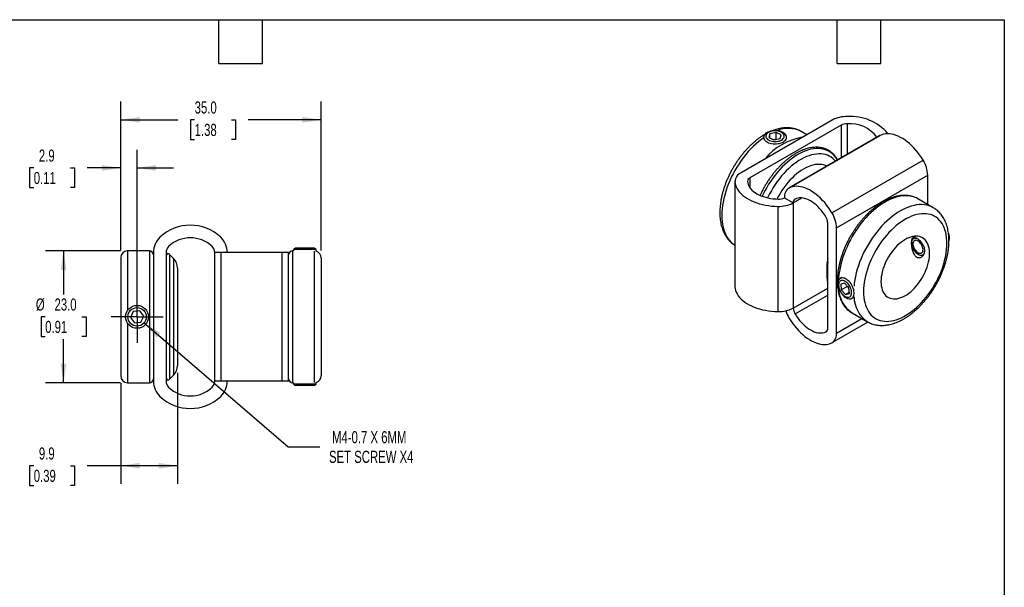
# Model space of a CAD drawing. Header units: millimetres. Extents: x 6 to 273, y 6 to 210.
# Tile 3 of 3: x 101 to 273, y 110 to 210. Entities that reach past the tile are written whole.
import ezdxf

# ---------------------------------------------------------------- set-up
doc = ezdxf.new("R2010")
doc.units = ezdxf.units.MM
doc.linetypes.add('SLD-Center', pattern=[19.05, 15.24, -1.27, 1.27, -1.27])
doc.linetypes.add('SLD-Solid', pattern=[0])
doc.layers.add('CENTER', color=40, linetype='SLD-Center')
doc.layers.add('DIMENSIONS', color=140, linetype='SLD-Solid', lineweight=25)
doc.layers.add('TEXT', color=140, linetype='SLD-Solid', lineweight=25)
doc.styles.add('SLDTEXTSTYLE0', font='TXT', dxfattribs={"width": 0.7})
doc.dimstyles.new('SLDDIMSTYLE0', dxfattribs={"dimtxt": 2.158008, "dimasz": 3.302, "dimexe": 0, "dimexo": 0.0625, "dimgap": 0.539502, "dimtad": 0, "dimtih": 1, "dimtoh": 1, "dimdec": 1, "dimrnd": 1e-09, "dimzin": 4, "dimdsep": 46, "dimtxsty": 'SLDTEXTSTYLE0', "dimsah": 1, "dimcen": 0.09, "dimadec": 0, "dimazin": 1, "dimtfac": 1, "dimtdec": 1, "dimtofl": 0, "dimtmove": 0, "dimatfit": 3, "dimfxl": 0, "dimfrac": 2, "dimtolj": 1, "dimtzin": 12, "dimarcsym": 0})
doc.dimstyles.new('SLDDIMSTYLE1', dxfattribs={"dimtxt": 2.158008, "dimasz": 3.302, "dimexe": 0, "dimexo": 0.0625, "dimgap": 0.539502, "dimtad": 0, "dimtih": 1, "dimtoh": 1, "dimdec": 1, "dimrnd": 1e-09, "dimzin": 12, "dimdsep": 46, "dimtxsty": 'SLDTEXTSTYLE0', "dimsah": 1, "dimcen": 0.09, "dimadec": 0, "dimazin": 3, "dimtfac": 1, "dimtdec": 1, "dimtmove": 0, "dimatfit": 0, "dimfxl": 0, "dimfrac": 2, "dimtolj": 1, "dimtzin": 12, "dimarcsym": 0})
doc.dimstyles.new('SLDDIMSTYLE2', dxfattribs={"dimtxt": 2.158008, "dimasz": 3.302, "dimexe": 0, "dimexo": 0.0625, "dimgap": 0.539502, "dimtad": 0, "dimtih": 1, "dimtoh": 1, "dimdec": 1, "dimrnd": 1e-09, "dimzin": 12, "dimdsep": 46, "dimtxsty": 'SLDTEXTSTYLE0', "dimsah": 1, "dimcen": 0.09, "dimadec": 0, "dimazin": 3, "dimtfac": 1, "dimtdec": 1, "dimtofl": 0, "dimtmove": 0, "dimatfit": 3, "dimfxl": 0, "dimfrac": 2, "dimtolj": 1, "dimtzin": 12, "dimarcsym": 0})
doc.dimstyles.new('SLDDIMSTYLE4', dxfattribs={"dimtxt": 2.158008, "dimasz": 3.302, "dimexe": 0, "dimexo": 0.0625, "dimgap": 0.539502, "dimtad": 0, "dimtih": 1, "dimtoh": 1, "dimdec": 1, "dimrnd": 1e-09, "dimzin": 12, "dimdsep": 46, "dimtxsty": 'SLDTEXTSTYLE0', "dimsah": 1, "dimcen": 0, "dimadec": 0, "dimazin": 3, "dimtfac": 1, "dimtdec": 1, "dimtofl": 0, "dimtmove": 0, "dimatfit": 3, "dimfxl": 0, "dimfrac": 2, "dimtolj": 1, "dimtzin": 12, "dimarcsym": 0})

# ---------------------------------------------------------------- blocks, each defined once
blk = doc.blocks.new('_D_4')
at = {"layer": 'DIMENSIONS'}
for p, q in [((122.83, 156.62), (147.98, 134.99)), ((147.98, 134.99), (153.53, 134.99))]:
    blk.add_line(p, q, dxfattribs=at)
blk.add_solid([(122.83, 156.62), (125.01, 154.08), (125.67, 154.85)], dxfattribs=at)
at = {"layer": 'DIMENSIONS', "char_height": 2.1167, "attachment_point": 1, "style": 'SLDTEXTSTYLE0'}
for s, insert in [('M4-0.7 X 6MM', (155.65, 137.72)), ('SET SCREW X4', (155.12, 134.29))]:
    blk.add_mtext(s, dxfattribs=dict(at, insert=insert))
blk = doc.blocks.new('_D_5')
at = {"layer": 'DIMENSIONS'}
for p, q in [((128.66, 147.9), (128.66, 128.5)), ((118.76, 146.1), (118.76, 128.5)), ((103.56, 131.67), (102.84, 131.67)), ((102.84, 131.67), (102.84, 128.24)), ((109.97, 131.67), (110.7, 131.67)), ((110.7, 131.67), (110.7, 128.24)), ((118.76, 131.67), (112.9, 131.67)), ((128.66, 131.67), (118.76, 131.67)), ((102.84, 128.24), (103.56, 128.24)), ((110.7, 128.24), (109.97, 128.24))]:
    blk.add_line(p, q, dxfattribs=at)
for points in [[(118.76, 131.67), (122.07, 131.16), (122.07, 132.18)], [(128.66, 131.67), (125.36, 132.18), (125.36, 131.16)]]:
    blk.add_solid(points, dxfattribs=at)
at = {"layer": 'DIMENSIONS', "char_height": 2.117, "attachment_point": 1, "style": 'SLDTEXTSTYLE0'}
for s, insert in [('9.9', (104.46, 134.88)), ('0.39', (103.56, 130.97))]:
    blk.add_mtext(s, dxfattribs=dict(at, insert=insert))
blk = doc.blocks.new('_D_6')
at = {"layer": 'DIMENSIONS'}
for p, q in [((118.69, 169.17), (105.59, 169.17)), ((108.76, 169.17), (108.76, 161.59)), ((105.56, 157.67), (104.83, 157.67)), ((104.83, 157.67), (104.83, 154.24)), ((111.97, 157.67), (112.7, 157.67)), ((112.7, 157.67), (112.7, 154.24)), ((104.83, 154.24), (105.56, 154.24)), ((108.76, 146.17), (108.76, 153.76)), ((112.7, 154.24), (111.97, 154.24)), ((118.69, 146.17), (105.59, 146.17))]:
    blk.add_line(p, q, dxfattribs=at)
for points in [[(108.76, 169.17), (108.26, 165.87), (109.27, 165.87)], [(108.76, 146.17), (109.27, 149.47), (108.26, 149.47)]]:
    blk.add_solid(points, dxfattribs=at)
at = {"layer": 'DIMENSIONS', "char_height": 2.117, "attachment_point": 1, "style": 'SLDTEXTSTYLE0'}
for s, insert in [('%%c', (103.93, 160.88)), ('23.0', (107.19, 160.88)), ('0.91', (105.56, 156.97))]:
    blk.add_mtext(s, dxfattribs=dict(at, insert=insert))
blk = doc.blocks.new('_D_7')
at = {"layer": 'DIMENSIONS'}
for p, q in [((118.76, 169.24), (118.76, 186.85)), ((121.61, 158.94), (121.61, 186.85)), ((103.56, 183.67), (102.84, 183.67)), ((102.84, 183.67), (102.84, 180.24)), ((109.97, 183.67), (110.7, 183.67)), ((110.7, 183.67), (110.7, 180.24)), ((118.76, 183.67), (112.9, 183.67)), ((121.61, 183.67), (127.96, 183.67)), ((102.84, 180.24), (103.56, 180.24)), ((110.7, 180.24), (109.97, 180.24))]:
    blk.add_line(p, q, dxfattribs=at)
for points in [[(118.76, 183.67), (115.46, 184.18), (115.46, 183.16)], [(121.61, 183.67), (124.92, 183.16), (124.92, 184.18)]]:
    blk.add_solid(points, dxfattribs=at)
at = {"layer": 'DIMENSIONS', "char_height": 2.117, "attachment_point": 1, "style": 'SLDTEXTSTYLE0'}
for s, insert in [('2.9', (104.46, 186.88)), ('0.11', (103.56, 182.97))]:
    blk.add_mtext(s, dxfattribs=dict(at, insert=insert))
blk = doc.blocks.new('_D_8')
at = {"layer": 'DIMENSIONS'}
for p, q in [((118.76, 169.24), (118.76, 195.25)), ((153.76, 169.24), (153.76, 195.25)), ((118.76, 192.07), (128.73, 192.07)), ((131.66, 192.07), (130.93, 192.07)), ((130.93, 192.07), (130.93, 188.64)), ((138.07, 192.07), (138.79, 192.07)), ((138.79, 192.07), (138.79, 188.64)), ((153.76, 192.07), (140.99, 192.07)), ((130.93, 188.64), (131.66, 188.64)), ((138.79, 188.64), (138.07, 188.64))]:
    blk.add_line(p, q, dxfattribs=at)
for points in [[(118.76, 192.07), (122.07, 191.56), (122.07, 192.58)], [(153.76, 192.07), (150.46, 192.58), (150.46, 191.56)]]:
    blk.add_solid(points, dxfattribs=at)
at = {"layer": 'DIMENSIONS', "char_height": 2.117, "attachment_point": 1, "style": 'SLDTEXTSTYLE0'}
for s, insert in [('35.0', (131.66, 195.28)), ('1.38', (131.66, 191.37))]:
    blk.add_mtext(s, dxfattribs=dict(at, insert=insert))
blk = doc.blocks.new('SW_CENTERMARKSYMBOL_2')
at = {"layer": 'CENTER', "color": 0}
for p, q in [((0, 2.54), (0, 4.54)), ((0, 0), (0, 2.54)), ((-2.54, 0), (-4.54, 0)), ((0, 0), (-2.54, 0)), ((0, 0), (0, -2.54)), ((0, 0), (2.54, 0)), ((2.54, 0), (4.54, 0)), ((0, -2.54), (0, -4.54))]:
    blk.add_line(p, q, dxfattribs=at)

msp = doc.modelspace()

# ---------------------------------------------------------------- linework, layer by layer
for p, q in [((242.99, 192.02), (227.08, 182.84)), ((244.54, 191.12), (228.63, 181.94)), ((244.54, 191.12), (244.54, 185.41)), ((245.6, 191.36), (245.6, 186.02)), ((232.13, 189.63), (231.94, 188.97)), ((233.21, 189.86), (232.13, 189.63)), ((232.13, 188.88), (232.13, 189.63)), ((234.1, 189.44), (233.21, 189.86)), ((233.21, 188.64), (233.21, 189.86)), ((233.91, 188.78), (234.1, 189.44)), ((251.31, 189.31), (235.4, 180.13)), ((235.45, 180.16), (251.36, 189.34)), ((238.58, 189.47), (237.6, 190.04)), ((237.61, 190.03), (237.6, 190.04)), ((251.36, 189.34), (251.31, 189.31)), ((231.02, 189.02), (231.02, 188.72)), ((231.94, 188.97), (232.83, 188.55)), ((233.21, 188.64), (232.82, 188.55)), ((232.83, 188.55), (233.91, 188.78)), ((233.22, 188.63), (233.21, 188.64)), ((235.02, 188.72), (235.02, 189.02)), ((242.96, 175.82), (258.87, 185.01)), ((243.77, 173.2), (259.68, 182.39)), ((259.68, 177.3), (259.68, 182.39)), ((226.02, 181.35), (226.02, 162.98)), ((226.02, 181.29), (226.02, 162.92)), ((228.63, 181.94), (228.63, 180.2)), ((234.65, 178.47), (236.2, 177.57)), ((236.2, 177.57), (237.71, 178.44)), ((236.2, 177.57), (236.2, 159.2)), ((257.97, 178.28), (257.96, 178.29)), ((260.65, 176.73), (257.97, 178.28)), ((233.53, 176.96), (233.53, 158.59)), ((242.21, 155.73), (242.21, 174.1)), ((243.77, 154.83), (243.77, 173.2)), ((257.1, 170.71), (257.1, 170.4)), ((123.76, 169.17), (119.96, 169.17)), ((119.96, 169.17), (119.96, 158.8)), ((123.76, 169.17), (123.76, 146.17)), ((124.46, 168.92), (124.46, 146.42)), ((126.66, 168.92), (126.66, 146.42)), ((127.96, 167.88), (127.26, 168.58)), ((127.26, 168.58), (127.26, 146.77)), ((135.16, 146.42), (135.16, 168.92)), ((136.3, 168.92), (135.16, 168.92)), ((136.3, 146.42), (136.3, 168.92)), ((146.92, 168.92), (136.3, 168.92)), ((146.92, 146.42), (146.92, 168.92)), ((148.06, 168.92), (146.92, 168.92)), ((148.06, 146.42), (148.06, 168.92)), ((148.91, 169.17), (148.76, 169.17)), ((148.76, 169.17), (148.76, 146.17)), ((149.3, 169.67), (148.91, 169.45)), ((148.91, 169.45), (148.91, 169.17)), ((149.75, 169.45), (148.91, 169.45)), ((149.97, 169.67), (149.3, 169.67)), ((152.91, 169.45), (149.75, 169.45)), ((152.52, 169.67), (149.97, 169.67)), ((152.91, 169.45), (152.52, 169.67)), ((152.56, 169.12), (152.56, 146.23)), ((152.91, 169.12), (152.91, 169.45)), ((257.98, 168.87), (258.24, 168.72)), ((118.76, 167.97), (118.76, 147.37)), ((127.96, 167.88), (127.96, 147.47)), ((153.76, 167.97), (153.76, 147.37)), ((128.66, 166.18), (128.66, 149.17)), ((242.03, 165.95), (242.03, 165.87)), ((242.03, 165.87), (242.03, 165.3)), ((244.67, 164.52), (244.41, 164.37)), ((245.17, 163.53), (244.51, 163.36)), ((244.51, 163.36), (244.59, 162.38)), ((245.91, 162.71), (245.17, 163.53)), ((226.02, 162.98), (226.02, 162.92)), ((236.2, 159.2), (242.21, 162.67)), ((245.65, 162.99), (244.59, 162.38)), ((244.59, 162.38), (245.33, 161.56)), ((245.98, 161.94), (245.33, 161.56)), ((245.33, 161.56), (246, 161.73)), ((245.65, 163.01), (245.65, 162.99)), ((245.65, 162.99), (245.92, 162.7)), ((246, 161.73), (245.91, 162.71)), ((236.52, 158.17), (242.21, 161.45)), ((246.41, 160.91), (246.67, 161.05)), ((120.94, 158.61), (120.47, 157.56)), ((122.09, 158.73), (120.94, 158.61)), ((122.76, 157.79), (122.09, 158.73)), ((246.47, 158.36), (249.15, 156.81)), ((119.96, 156.54), (119.96, 146.17)), ((120.47, 157.56), (121.14, 156.62)), ((121.14, 156.62), (122.29, 156.74)), ((122.29, 156.74), (122.76, 157.79)), ((243.01, 153.17), (249.25, 156.77)), ((243.77, 154.83), (248.18, 157.38)), ((241.89, 155.06), (241.94, 155.09)), ((119.96, 146.17), (123.76, 146.17)), ((127.26, 146.77), (127.96, 147.47)), ((136.3, 146.42), (135.16, 146.42)), ((146.92, 146.42), (136.3, 146.42)), ((148.06, 146.42), (146.92, 146.42)), ((148.76, 146.17), (148.91, 146.17)), ((148.91, 146.17), (148.91, 145.9)), ((152.91, 145.9), (152.91, 146.23)), ((148.91, 145.9), (149.3, 145.67)), ((149.75, 145.9), (148.91, 145.9)), ((149.97, 145.67), (149.3, 145.67)), ((152.91, 145.9), (149.75, 145.9)), ((152.52, 145.67), (149.97, 145.67)), ((152.52, 145.67), (152.91, 145.9))]:
    msp.add_line(p, q)
at = {"flags": 128}
for points in [[(231.05, 189.21), (231.02, 189.04), (231.03, 188.88), (231.09, 188.72), (231.18, 188.56), (231.32, 188.42), (231.48, 188.28), (231.68, 188.16), (231.9, 188.06), (232.15, 187.98), (232.42, 187.92), (232.7, 187.88), (232.98, 187.87), (233.26, 187.87), (233.54, 187.91), (233.81, 187.96), (234.07, 188.04), (234.3, 188.13), (234.5, 188.25), (234.68, 188.38), (234.82, 188.52), (234.93, 188.67), (234.99, 188.83), (235.02, 189), (235, 189.16), (234.95, 189.32), (234.85, 189.48), (234.72, 189.63), (234.56, 189.76), (234.36, 189.88), (234.13, 189.98), (233.89, 190.06), (233.62, 190.12), (233.34, 190.16), (233.06, 190.17), (232.77, 190.17), (232.49, 190.13), (232.22, 190.08), (231.97, 190), (231.74, 189.91), (231.53, 189.79), (231.36, 189.66), (231.22, 189.52), (231.11, 189.37), (231.05, 189.21)], [(231.43, 189.35), (231.41, 189.21), (231.43, 189.06), (231.48, 188.92), (231.58, 188.79), (231.71, 188.66), (231.87, 188.55), (232.07, 188.46), (232.28, 188.38), (232.51, 188.32), (232.76, 188.29), (233.01, 188.27), (233.26, 188.29), (233.51, 188.32), (233.74, 188.37), (233.96, 188.45), (234.15, 188.54), (234.32, 188.65), (234.45, 188.78), (234.55, 188.91), (234.61, 189.05), (234.63, 189.2), (234.61, 189.34), (234.55, 189.49), (234.46, 189.62), (234.33, 189.75), (234.16, 189.86), (233.97, 189.95), (233.76, 190.03), (233.52, 190.09), (233.28, 190.12), (233.03, 190.13), (232.78, 190.12), (232.53, 190.09), (232.3, 190.03), (232.08, 189.96), (231.89, 189.87), (231.72, 189.75), (231.59, 189.63), (231.49, 189.5), (231.43, 189.35)], [(258.87, 185.01), (258.57, 185.48), (258.26, 185.94), (257.93, 186.37), (257.59, 186.79), (257.23, 187.19), (256.86, 187.56), (256.48, 187.91), (256.1, 188.23), (255.71, 188.52), (255.31, 188.78), (254.92, 189.01), (254.53, 189.2), (254.14, 189.36), (253.75, 189.49), (253.37, 189.58), (253, 189.63), (252.65, 189.64), (252.3, 189.62), (251.97, 189.57), (251.66, 189.47), (251.36, 189.34)], [(231.02, 188.94), (230.64, 188.66), (230.16, 188.29), (229.69, 187.89), (229.23, 187.46), (228.78, 187), (228.34, 186.53), (227.92, 186.02), (227.5, 185.5), (227.1, 184.96), (226.72, 184.4), (226.36, 183.83), (226.01, 183.24), (225.69, 182.64), (225.38, 182.04), (225.1, 181.42), (224.85, 180.8), (224.62, 180.18), (224.41, 179.56), (224.23, 178.94), (224.07, 178.33), (223.95, 177.72), (223.85, 177.12), (223.78, 176.53), (223.73, 175.95), (223.72, 175.38), (223.73, 174.84), (223.78, 174.31), (223.85, 173.8), (223.95, 173.31), (224.07, 172.85), (224.23, 172.41), (224.41, 172), (224.62, 171.62), (224.85, 171.27), (225.1, 170.94), (225.38, 170.65), (225.69, 170.4), (226.01, 170.17), (226.02, 170.17)], [(243.92, 185.05), (243.84, 185.18), (243.61, 185.51), (243.36, 185.82), (243.08, 186.09), (242.78, 186.34), (242.46, 186.54), (242.12, 186.72), (241.77, 186.85), (241.39, 186.96), (241, 187.02), (240.59, 187.05), (240.18, 187.05), (239.75, 187), (239.31, 186.92), (238.86, 186.81), (238.4, 186.66), (237.94, 186.47), (237.48, 186.26), (237.01, 186), (236.55, 185.72), (236.08, 185.4), (235.62, 185.05), (235.17, 184.68), (234.72, 184.28), (234.28, 183.85), (233.85, 183.39), (233.43, 182.91), (233.02, 182.42), (232.63, 181.9), (232.26, 181.36), (231.9, 180.81), (231.56, 180.25), (231.24, 179.67), (230.94, 179.09), (230.77, 178.73)], [(243.56, 184.84), (243.37, 185.05), (243.1, 185.31), (242.8, 185.53), (242.49, 185.72), (242.15, 185.87), (241.8, 185.99), (241.43, 186.07), (241.05, 186.12), (240.65, 186.13), (240.24, 186.1), (239.82, 186.04), (239.39, 185.94), (238.96, 185.81), (238.51, 185.65), (238.07, 185.44), (237.62, 185.21), (237.17, 184.94), (236.72, 184.64), (236.28, 184.32), (235.84, 183.96), (235.41, 183.57), (234.98, 183.16), (234.57, 182.72), (234.16, 182.27), (233.77, 181.79), (233.39, 181.29), (233.03, 180.77), (232.69, 180.24), (232.37, 179.69), (232.06, 179.14), (231.78, 178.57), (231.72, 178.45)], [(242.08, 183.99), (241.8, 184.11), (241.47, 184.2), (241.13, 184.27), (240.77, 184.29), (240.4, 184.28), (240.02, 184.24), (239.63, 184.15), (239.23, 184.03), (238.82, 183.88), (238.41, 183.69), (238, 183.47), (237.59, 183.22), (237.18, 182.94), (236.78, 182.62), (236.38, 182.28), (235.99, 181.91), (235.61, 181.52), (235.24, 181.1), (234.88, 180.66), (234.54, 180.2), (234.21, 179.72), (233.9, 179.23), (233.61, 178.73), (233.35, 178.23)], [(226.02, 181.29), (226.05, 180.97), (226.13, 180.65), (226.25, 180.34), (226.4, 180.03), (226.59, 179.73), (226.82, 179.43), (227.09, 179.15), (227.39, 178.88), (227.72, 178.62), (228.09, 178.38), (228.48, 178.15), (228.9, 177.94), (229.35, 177.75), (229.82, 177.58), (230.31, 177.42), (230.82, 177.29), (231.34, 177.18), (231.87, 177.09), (232.42, 177.02), (232.97, 176.98), (233.53, 176.96)], [(228.22, 181.33), (228.25, 181.06), (228.32, 180.8), (228.43, 180.54), (228.58, 180.28), (228.76, 180.03), (228.98, 179.8), (229.24, 179.57), (229.52, 179.36), (229.84, 179.16), (230.18, 178.98), (230.55, 178.82), (230.94, 178.67), (231.35, 178.54), (231.78, 178.44), (232.22, 178.35), (232.67, 178.29), (233.13, 178.25), (233.59, 178.23)], [(242.96, 175.82), (242.66, 176.3), (242.35, 176.75), (242.02, 177.19), (241.68, 177.61), (241.32, 178.01), (240.95, 178.38), (240.57, 178.73), (240.19, 179.05), (239.8, 179.34), (239.4, 179.6), (239.01, 179.82), (238.62, 180.02), (238.23, 180.18), (237.84, 180.3), (237.46, 180.39), (237.09, 180.44), (236.74, 180.46), (236.39, 180.44), (236.06, 180.38), (235.75, 180.29), (235.45, 180.16)], [(257.96, 178.29), (257.75, 178.4), (257.39, 178.55), (257.02, 178.67), (256.62, 178.76), (256.21, 178.81), (255.79, 178.82), (255.36, 178.8), (254.91, 178.74), (254.46, 178.64), (253.99, 178.51), (253.52, 178.35), (253.05, 178.15), (252.57, 177.91), (252.1, 177.64), (251.62, 177.34), (251.15, 177.01), (250.67, 176.65), (250.21, 176.26), (249.75, 175.85), (249.3, 175.4), (248.86, 174.94), (248.43, 174.45), (248.01, 173.94), (247.61, 173.41), (247.23, 172.86), (246.86, 172.29), (246.51, 171.72), (246.18, 171.13), (245.87, 170.53), (245.58, 169.92), (245.32, 169.31), (245.08, 168.7), (244.86, 168.08), (244.67, 167.46), (244.51, 166.85), (244.37, 166.24), (244.26, 165.64), (244.17, 165.05), (244.12, 164.47), (244.09, 163.99)], [(241.89, 175.13), (241.65, 175.53), (241.38, 175.9), (241.1, 176.26), (240.8, 176.6), (240.5, 176.92), (240.18, 177.21), (239.86, 177.48), (239.53, 177.71), (239.21, 177.92), (238.88, 178.09), (238.55, 178.23), (238.23, 178.34), (237.91, 178.41), (237.61, 178.45), (237.31, 178.45), (237.03, 178.41), (236.77, 178.34), (236.52, 178.24)], [(260.65, 176.73), (260.56, 176.78), (260.21, 176.95), (259.83, 177.09), (259.44, 177.18), (259.03, 177.24), (258.61, 177.27), (258.18, 177.26), (257.73, 177.21), (257.28, 177.12), (256.81, 177), (256.34, 176.84), (255.86, 176.65), (255.38, 176.42), (254.9, 176.16), (254.42, 175.87), (253.94, 175.54), (253.47, 175.19), (253, 174.8), (252.53, 174.38), (252.08, 173.94), (251.63, 173.48), (251.2, 172.99), (250.77, 172.48), (250.37, 171.94), (249.98, 171.4), (249.6, 170.83), (249.25, 170.25), (248.91, 169.66), (248.6, 169.06), (248.3, 168.45), (248.03, 167.83), (247.79, 167.21), (247.57, 166.59), (247.37, 165.97), (247.2, 165.35), (247.06, 164.74), (246.95, 164.13), (246.86, 163.53), (246.81, 163.02)], [(263.04, 170.49), (263.02, 171), (262.98, 171.49), (262.91, 171.96), (262.82, 172.41), (262.69, 172.84), (262.54, 173.24), (262.37, 173.62), (262.17, 173.97), (261.94, 174.28), (261.7, 174.57), (261.43, 174.83), (261.13, 175.06), (260.82, 175.25), (260.49, 175.4), (260.14, 175.53), (259.78, 175.62), (259.39, 175.67), (259, 175.68), (258.59, 175.67), (258.17, 175.61), (257.75, 175.52), (257.31, 175.4), (256.87, 175.24), (256.42, 175.04), (255.98, 174.82), (255.53, 174.56), (255.08, 174.27), (254.64, 173.95), (254.19, 173.6), (253.76, 173.22), (253.33, 172.82), (252.91, 172.39), (252.51, 171.94), (252.11, 171.46), (251.73, 170.97), (251.36, 170.46), (251.01, 169.93), (250.68, 169.39), (250.37, 168.84), (250.08, 168.28), (249.81, 167.71), (249.56, 167.13), (249.34, 166.56), (249.14, 165.98), (248.96, 165.4), (248.81, 164.82), (248.69, 164.26), (248.59, 163.69), (248.52, 163.14), (248.48, 162.6), (248.47, 162.08), (248.48, 161.57), (248.52, 161.08), (248.59, 160.6), (248.69, 160.15), (248.81, 159.73), (248.96, 159.32), (249.14, 158.95), (249.34, 158.6), (249.56, 158.28), (249.81, 157.99), (250.08, 157.73), (250.37, 157.51), (250.68, 157.32), (251.01, 157.16), (251.36, 157.04), (251.73, 156.95), (252.11, 156.9), (252.51, 156.88), (252.91, 156.9), (253.33, 156.95), (253.76, 157.04), (254.19, 157.17), (254.64, 157.33), (255.08, 157.52), (255.53, 157.75), (255.98, 158.01), (256.42, 158.3), (256.87, 158.62), (257.31, 158.97), (257.75, 159.34), (258.17, 159.75), (258.59, 160.18), (259, 160.63), (259.39, 161.1), (259.78, 161.59), (260.14, 162.1), (260.49, 162.63), (260.82, 163.17), (261.13, 163.72), (261.43, 164.29), (261.7, 164.85), (261.94, 165.43), (262.17, 166.01), (262.37, 166.59), (262.54, 167.16), (262.69, 167.74), (262.82, 168.31), (262.91, 168.87), (262.98, 169.42), (263.02, 169.96), (263.04, 170.49)], [(251.51, 163.83), (251.52, 163.44), (251.57, 163.07), (251.64, 162.72), (251.73, 162.39), (251.86, 162.09), (252.01, 161.82), (252.18, 161.57), (252.38, 161.36), (252.6, 161.18), (252.85, 161.04), (253.11, 160.92), (253.39, 160.85), (253.68, 160.81), (253.99, 160.81), (254.31, 160.84), (254.64, 160.91), (254.98, 161.02), (255.32, 161.16), (255.67, 161.33), (256.01, 161.54), (256.36, 161.78), (256.7, 162.05), (257.03, 162.35), (257.36, 162.67), (257.67, 163.02), (257.97, 163.39), (258.26, 163.78), (258.53, 164.18), (258.78, 164.6), (259.01, 165.03), (259.22, 165.47), (259.41, 165.92), (259.57, 166.36), (259.71, 166.81), (259.82, 167.25), (259.91, 167.69), (259.96, 168.11), (259.99, 168.53), (259.99, 168.93), (259.96, 169.31), (259.91, 169.67), (259.82, 170.01), (259.71, 170.33), (259.57, 170.61), (259.41, 170.87), (259.22, 171.1), (259.01, 171.3), (258.78, 171.46), (258.53, 171.59), (258.26, 171.68), (257.97, 171.74), (257.67, 171.76), (257.36, 171.74), (257.03, 171.69), (256.7, 171.6), (256.36, 171.48), (256.01, 171.32), (255.67, 171.13), (255.32, 170.91), (254.98, 170.65), (254.64, 170.37), (254.31, 170.06), (253.99, 169.72), (253.68, 169.36), (253.39, 168.98), (253.11, 168.59), (252.85, 168.17), (252.6, 167.75), (252.38, 167.31), (252.18, 166.87), (252.01, 166.42), (251.86, 165.98), (251.73, 165.53), (251.64, 165.09), (251.57, 164.66), (251.52, 164.24), (251.51, 163.83)], [(257.92, 171.28), (257.83, 171.32), (257.65, 171.37), (257.48, 171.39), (257.33, 171.37), (257.19, 171.31), (257.08, 171.22), (256.98, 171.1), (256.91, 170.95), (256.87, 170.77), (256.86, 170.57), (256.87, 170.36), (256.91, 170.13), (256.98, 169.9), (257.08, 169.67), (257.19, 169.44), (257.33, 169.23), (257.48, 169.03), (257.65, 168.85), (257.83, 168.71), (258.01, 168.59), (258.18, 168.5), (258.36, 168.45), (258.53, 168.43), (258.68, 168.45), (258.82, 168.51), (258.93, 168.6), (259.03, 168.72), (259.1, 168.87), (259.14, 169.05), (259.15, 169.25)], [(257.46, 171.02), (257.34, 170.97), (257.24, 170.89), (257.17, 170.77), (257.12, 170.62), (257.1, 170.46), (257.1, 170.27), (257.14, 170.07), (257.2, 169.87), (257.29, 169.66), (257.39, 169.47), (257.52, 169.29), (257.66, 169.12), (257.82, 168.99), (257.97, 168.88), (258.13, 168.8), (258.29, 168.76), (258.43, 168.76), (258.56, 168.79), (258.67, 168.86), (258.76, 168.96), (258.82, 169.09), (258.85, 169.25), (258.86, 169.43), (258.84, 169.62), (258.79, 169.82), (258.72, 170.02), (258.62, 170.23), (258.5, 170.41), (258.37, 170.59), (258.22, 170.74), (258.06, 170.86), (257.91, 170.95), (257.75, 171.01), (257.6, 171.04), (257.46, 171.02)], [(244.59, 164.44), (244.43, 164.38), (244.3, 164.29), (244.18, 164.16), (244.1, 164), (244.04, 163.81), (244, 163.6), (244, 163.37), (244.02, 163.12), (244.08, 162.87), (244.16, 162.61), (244.26, 162.35), (244.39, 162.1), (244.54, 161.85), (244.71, 161.63), (244.89, 161.42), (245.08, 161.24), (245.28, 161.09), (245.48, 160.97), (245.68, 160.88), (245.88, 160.83), (246.06, 160.81), (246.24, 160.84), (246.39, 160.9), (246.53, 160.99), (246.64, 161.12), (246.73, 161.28), (246.79, 161.47), (246.82, 161.68), (246.82, 161.91), (246.8, 162.15), (246.75, 162.41), (246.67, 162.67), (246.56, 162.93), (246.43, 163.18), (246.28, 163.42), (246.11, 163.65), (245.93, 163.86), (245.74, 164.04), (245.54, 164.19), (245.34, 164.31), (245.14, 164.4), (244.94, 164.45), (244.76, 164.46), (244.59, 164.44)], [(244.59, 164), (244.45, 163.94), (244.33, 163.86), (244.24, 163.73), (244.17, 163.58), (244.13, 163.41), (244.11, 163.21), (244.13, 163), (244.17, 162.77), (244.23, 162.54), (244.33, 162.31), (244.44, 162.09), (244.58, 161.88), (244.73, 161.68), (244.89, 161.51), (245.07, 161.36), (245.25, 161.24), (245.42, 161.15), (245.6, 161.09), (245.76, 161.08), (245.92, 161.1), (246.05, 161.15), (246.17, 161.24), (246.26, 161.36), (246.33, 161.51), (246.38, 161.69), (246.39, 161.88), (246.38, 162.1), (246.34, 162.32), (246.27, 162.55), (246.18, 162.78), (246.06, 163), (245.93, 163.22), (245.77, 163.41), (245.61, 163.59), (245.44, 163.74), (245.26, 163.86), (245.08, 163.95), (244.91, 164), (244.74, 164.02), (244.59, 164)], [(226.02, 162.92), (226.05, 162.6), (226.13, 162.28), (226.25, 161.97), (226.4, 161.66), (226.59, 161.36), (226.82, 161.06), (227.09, 160.78), (227.39, 160.51), (227.72, 160.25), (228.09, 160.01), (228.48, 159.78), (228.9, 159.57), (229.35, 159.38), (229.82, 159.2), (230.31, 159.05), (230.82, 158.92), (231.34, 158.81), (231.87, 158.72), (232.42, 158.65), (232.97, 158.61), (233.53, 158.59)], [(235.45, 157.47), (235.75, 157), (236.06, 156.55), (236.39, 156.11), (236.74, 155.69), (237.09, 155.29), (237.46, 154.92), (237.84, 154.57), (238.23, 154.25), (238.62, 153.96), (239.01, 153.7), (239.4, 153.48), (239.8, 153.28), (240.19, 153.12), (240.57, 153), (240.95, 152.91), (241.32, 152.86), (241.68, 152.84), (242.02, 152.86), (242.35, 152.92), (242.66, 153.01), (242.96, 153.14)], [(236.52, 158.17), (236.77, 157.77), (237.03, 157.4), (237.31, 157.04), (237.61, 156.7), (237.91, 156.38), (238.23, 156.09), (238.55, 155.82), (238.88, 155.59), (239.21, 155.38), (239.53, 155.21), (239.86, 155.07), (240.18, 154.96), (240.5, 154.89), (240.8, 154.85), (241.1, 154.85), (241.38, 154.89), (241.65, 154.96), (241.89, 155.06)]]:
    msp.add_lwpolyline(points, dxfattribs=at)
for radius in [2, 1.61]:
    msp.add_circle((121.61, 157.67), radius)
for centre, radius, start, end in [((245.47, 187.35), 5.28, 87.8755, 117.9515), ((246.24, 184.13), 8.52, 40.3001, 93.9029), ((245.52, 189.28), 2.08, 87.8753, 117.9514), ((246.13, 185.66), 5.73, 35.7956, 95.3491), ((235.33, 185.46), 5.11, 63.5845, 113.123), ((239.55, 178.46), 10.7, 99.5523, 140.4424), ((254.4, 182.2), 5.28, 2.0453, 32.1243), ((227.81, 181.2), 1.79, 113.9516, 176.9938), ((228.92, 181.29), 0.706, 113.9515, 176.9944), ((236.43, 178.66), 1.79, 123.0099, 186.0433), ((233.72, 182.24), 5.28, 267.8755, 297.9515), ((233.67, 180.31), 2.08, 267.8753, 297.9514), ((236.9, 177.64), 0.706, 123.0093, 186.0434), ((238.49, 173.01), 5.28, 2.0453, 32.1243), ((130.91, 165.93), 7.74, 46.6776, 133.3224), ((240.13, 174.03), 2.08, 2.0453, 32.1245), ((261.31, 171.49), 2.16, 345.4303, 21.9838), ((128.09, 168.92), 3.63, 133.3224, 180), ((130.91, 165.93), 5.54, 46.678, 133.322), ((133.73, 168.92), 3.63, 0, 46.6776), ((119.96, 167.97), 1.2, 90, 180), ((123.76, 168.47), 0.7, 0, 90), ((128.09, 168.92), 1.43, 133.322, 180), ((127.01, 168.33), 0.35, 45, 180), ((133.73, 168.92), 1.43, 0, 46.678), ((148.76, 168.47), 0.7, 90, 180), ((152.56, 167.97), 1.2, 0, 73.0422), ((126.26, 166.18), 2.4, 0, 45), ((253.32, 165.81), 11.29, 169.833, 179.3127), ((252.71, 165.36), 10.67, 169.5511, 186.3643), ((249.47, 162.79), 5.35, 180.9794, 235.7855), ((252.15, 161.23), 5.34, 180.6133, 235.892), ((233.72, 163.87), 5.28, 267.8755, 297.9515), ((240.65, 160.61), 6.07, 198.2055, 211.0774), ((238.28, 159.27), 2.08, 182.0453, 212.1245), ((241.51, 155.65), 0.706, 303.0093, 6.0434), ((241.98, 154.64), 1.79, 303.0099, 6.0433), ((126.26, 149.17), 2.4, 315, 0), ((119.96, 147.37), 1.2, 180, 270), ((123.76, 146.87), 0.7, 270, 0), ((128.09, 146.42), 3.63, 180, 226.6776), ((127.01, 147.02), 0.35, 180, 315), ((128.09, 146.42), 1.43, 180, 226.678), ((133.73, 146.42), 1.43, 313.322, 0), ((133.73, 146.42), 3.63, 313.3224, 0), ((148.76, 146.87), 0.7, 180, 270), ((152.56, 147.37), 1.2, 286.9578, 0), ((130.91, 149.41), 5.54, 226.678, 313.322), ((130.91, 149.41), 7.74, 226.6776, 313.3224)]:
    msp.add_arc(centre, radius, start, end)
for points, knots in [([(231.23, 189.51), (231.16, 189.47), (230.93, 189.34), (230.54, 189.09), (230.08, 188.76), (229.63, 188.4), (229.18, 188.02), (228.74, 187.62), (228.31, 187.19), (227.89, 186.74), (227.49, 186.28), (227.09, 185.79), (226.72, 185.29), (226.35, 184.77), (226.01, 184.24), (225.68, 183.69), (225.37, 183.14), (225.08, 182.57), (224.81, 182), (224.56, 181.42), (224.33, 180.84), (224.13, 180.25), (223.94, 179.67), (223.78, 179.08), (223.65, 178.5), (223.54, 177.92), (223.46, 177.35), (223.4, 176.78), (223.37, 176.22), (223.37, 175.68), (223.39, 175.14), (223.44, 174.62), (223.52, 174.11), (223.63, 173.62), (223.76, 173.15), (223.93, 172.71), (224.12, 172.29), (224.33, 171.89), (224.57, 171.52), (224.84, 171.18), (225.12, 170.87), (225.43, 170.59), (225.73, 170.35), (225.93, 170.23), (226.02, 170.17)], [0, 0, 0, 0, 0.011529, 0.036109, 0.060679, 0.085227, 0.109746, 0.134234, 0.15869, 0.183116, 0.207515, 0.23189, 0.256245, 0.280584, 0.304913, 0.329236, 0.353558, 0.377884, 0.402217, 0.426563, 0.450926, 0.475312, 0.499725, 0.52417, 0.548651, 0.573171, 0.597733, 0.622336, 0.64698, 0.671658, 0.69636, 0.721067, 0.745748, 0.77037, 0.79489, 0.819259, 0.84343, 0.867359, 0.891013, 0.91438, 0.937467, 0.9603, 0.982926, 1, 1, 1, 1]), ([(237.61, 190.03), (237.59, 190.04), (237.45, 190.13), (237.19, 190.26), (236.81, 190.41), (236.42, 190.53), (236.02, 190.61), (235.6, 190.67), (235.17, 190.69), (234.73, 190.68), (234.29, 190.63), (233.83, 190.55), (233.37, 190.44), (232.9, 190.3), (232.59, 190.17), (232.43, 190.11)], [0, 0, 0, 0, 0.0153773, 0.094655, 0.1738984, 0.2533354, 0.333207, 0.4137212, 0.4950396, 0.5772653, 0.6604361, 0.7445243, 0.8294443, 0.9150689, 1, 1, 1, 1]), ([(243.93, 185.06), (243.89, 185.14), (243.78, 185.34), (243.57, 185.63), (243.33, 185.93), (243.06, 186.21), (242.77, 186.45), (242.47, 186.66), (242.14, 186.84), (241.8, 187), (241.45, 187.12), (241.08, 187.2), (240.69, 187.26), (240.3, 187.28), (239.89, 187.27), (239.47, 187.23), (239.05, 187.16), (238.61, 187.05), (238.17, 186.91), (237.73, 186.74), (237.29, 186.54), (236.84, 186.31), (236.39, 186.05), (235.95, 185.76), (235.5, 185.44), (235.07, 185.1), (234.64, 184.73), (234.21, 184.34), (233.8, 183.92), (233.39, 183.49), (233, 183.03), (232.61, 182.56), (232.25, 182.06), (231.89, 181.56), (231.55, 181.04), (231.23, 180.5), (230.93, 179.96), (230.65, 179.42), (230.48, 179.06), (230.4, 178.89)], [0, 0, 0, 0, 0.018447, 0.04571, 0.072847, 0.099855, 0.126743, 0.153535, 0.180269, 0.206985, 0.233715, 0.260502, 0.287379, 0.314371, 0.341486, 0.368721, 0.396063, 0.423497, 0.450999, 0.478553, 0.506139, 0.533743, 0.561355, 0.588965, 0.616568, 0.644162, 0.671743, 0.699314, 0.726872, 0.75442, 0.781959, 0.809489, 0.837012, 0.86453, 0.892044, 0.919557, 0.947069, 0.974581, 1, 1, 1, 1]), ([(257.95, 178.29), (257.93, 178.3), (257.8, 178.38), (257.53, 178.51), (257.17, 178.65), (256.79, 178.76), (256.39, 178.83), (255.99, 178.88), (255.57, 178.89), (255.14, 178.87), (254.7, 178.81), (254.25, 178.72), (253.8, 178.6), (253.34, 178.45), (252.88, 178.27), (252.42, 178.05), (251.95, 177.8), (251.49, 177.53), (251.03, 177.22), (250.58, 176.89), (250.13, 176.53), (249.69, 176.15), (249.25, 175.74), (248.83, 175.31), (248.41, 174.86), (248.01, 174.4), (247.62, 173.91), (247.25, 173.4), (246.89, 172.88), (246.54, 172.35), (246.21, 171.8), (245.9, 171.25), (245.61, 170.68), (245.34, 170.11), (245.09, 169.53), (244.87, 168.95), (244.66, 168.37), (244.48, 167.79), (244.32, 167.2), (244.18, 166.63), (244.07, 166.05), (243.98, 165.48), (243.92, 164.92), (243.89, 164.37), (243.88, 163.83), (243.89, 163.3), (243.94, 162.79), (244.01, 162.3), (244.1, 161.82), (244.23, 161.36), (244.38, 160.92), (244.55, 160.51), (244.75, 160.12), (244.98, 159.76), (245.22, 159.43), (245.49, 159.12), (245.78, 158.84), (246.09, 158.6), (246.33, 158.44), (246.47, 158.37), (246.49, 158.36)], [0, 0, 0, 0, 0.003659, 0.020598, 0.037537, 0.054515, 0.071569, 0.08873, 0.106017, 0.123438, 0.14099, 0.15866, 0.176431, 0.194281, 0.212188, 0.230134, 0.248102, 0.26608, 0.284054, 0.302021, 0.319976, 0.337918, 0.355845, 0.373759, 0.39166, 0.409549, 0.427429, 0.4453, 0.463165, 0.481025, 0.498883, 0.516741, 0.534601, 0.552463, 0.570331, 0.588206, 0.60609, 0.623985, 0.641893, 0.659817, 0.677757, 0.695714, 0.713689, 0.731682, 0.749691, 0.767712, 0.785741, 0.803766, 0.821773, 0.839745, 0.857662, 0.875501, 0.893237, 0.910851, 0.928327, 0.94566, 0.962857, 0.979938, 0.996932, 1, 1, 1, 1]), ([(263.39, 170.98), (263.39, 171.07), (263.38, 171.35), (263.36, 171.8), (263.3, 172.32), (263.22, 172.82), (263.11, 173.31), (262.97, 173.77), (262.8, 174.22), (262.6, 174.63), (262.38, 175.03), (262.14, 175.39), (261.87, 175.73), (261.58, 176.03), (261.27, 176.31), (260.96, 176.54), (260.75, 176.67), (260.65, 176.73)], [0, 0, 0, 0, 0.038341, 0.110321, 0.182341, 0.254273, 0.326012, 0.39743, 0.468387, 0.53874, 0.608369, 0.677189, 0.74517, 0.812341, 0.878795, 0.94467, 1, 1, 1, 1]), ([(249.16, 156.81), (249.27, 156.75), (249.51, 156.62), (249.88, 156.47), (250.27, 156.34), (250.67, 156.25), (251.08, 156.19), (251.51, 156.17), (251.95, 156.17), (252.39, 156.21), (252.85, 156.28), (253.31, 156.39), (253.78, 156.53), (254.25, 156.7), (254.72, 156.91), (255.2, 157.15), (255.67, 157.41), (256.13, 157.71), (256.6, 158.03), (257.05, 158.38), (257.5, 158.76), (257.94, 159.16), (258.37, 159.59), (258.79, 160.03), (259.2, 160.49), (259.6, 160.98), (259.98, 161.48), (260.34, 161.99), (260.69, 162.52), (261.02, 163.07), (261.33, 163.62), (261.63, 164.18), (261.9, 164.76), (262.16, 165.33), (262.39, 165.91), (262.6, 166.5), (262.78, 167.08), (262.95, 167.67), (263.08, 168.25), (263.2, 168.83), (263.29, 169.41), (263.35, 169.97), (263.38, 170.5), (263.39, 170.83), (263.39, 170.98)], [0, 0, 0, 0, 0.0216578, 0.0438968, 0.0661781, 0.0885705, 0.1111341, 0.1339169, 0.1569507, 0.1802492, 0.2038078, 0.2276049, 0.2516063, 0.2757707, 0.3000548, 0.3244181, 0.3488261, 0.3732504, 0.3976664, 0.4220622, 0.4464307, 0.4707683, 0.4950743, 0.5193499, 0.5435977, 0.5678211, 0.592024, 0.616211, 0.6403866, 0.6645556, 0.6887229, 0.7128931, 0.7370699, 0.7612583, 0.7854633, 0.8096898, 0.8339427, 0.8582265, 0.8825453, 0.9069027, 0.931301, 0.9557411, 0.9802215, 1, 1, 1, 1]), ([(257.5, 168.31), (257.43, 168.39), (257.36, 168.48), (257.24, 168.67), (257.19, 168.78), (257.09, 169), (257.05, 169.11), (256.98, 169.34), (256.95, 169.46), (256.87, 169.81), (256.84, 170.04), (256.81, 170.36), (256.81, 170.46), (256.81, 170.66), (256.81, 170.76), (256.83, 170.93), (256.84, 171.01), (256.87, 171.15), (256.89, 171.22), (256.95, 171.33), (256.98, 171.38), (257.05, 171.46), (257.09, 171.49), (257.23, 171.55), (257.34, 171.55), (257.56, 171.48), (257.65, 171.44), (257.81, 171.34), (257.91, 171.28), (258.09, 171.14), (258.18, 171.07), (258.35, 170.9), (258.43, 170.81), (258.59, 170.63), (258.66, 170.53), (258.79, 170.34), (258.85, 170.24), (259.01, 169.94), (259.08, 169.73), (259.16, 169.32), (259.16, 169.12), (259.09, 168.75), (259.02, 168.59), (258.81, 168.3), (258.68, 168.18), (258.44, 168.06), (258.36, 168.04), (258.19, 168.01), (258.1, 168.01), (257.92, 168.04), (257.83, 168.07), (257.66, 168.17), (257.58, 168.23), (257.5, 168.31)], [0, 0, 0, 0, 0.03125, 0.03125, 0.0625, 0.0625, 0.09375, 0.09375, 0.125, 0.125, 0.1875, 0.1875, 0.21875, 0.21875, 0.25, 0.25, 0.28125, 0.28125, 0.3125, 0.3125, 0.34375, 0.34375, 0.375, 0.375, 0.4375, 0.4375, 0.46875, 0.46875, 0.5, 0.5, 0.53125, 0.53125, 0.5625, 0.5625, 0.59375, 0.59375, 0.625, 0.625, 0.6875, 0.6875, 0.75, 0.75, 0.8125, 0.8125, 0.875, 0.875, 0.90625, 0.90625, 0.9375, 0.9375, 0.96875, 0.96875, 1, 1, 1, 1]), ([(242.21, 167.84), (242.19, 167.71), (242.13, 167.39), (242.08, 166.88), (242.04, 166.38), (242.04, 166.08), (242.04, 165.96)], [0, 0, 0, 0, 0.200877, 0.502933, 0.805983, 1, 1, 1, 1]), ([(242.1, 164.16), (242.12, 164.01), (242.15, 163.79), (242.2, 163.58), (242.21, 163.51)], [0, 0, 0, 0, 0.671386, 1, 1, 1, 1])]:
    msp.add_open_spline(points, degree=3, knots=knots)
at = {"layer": 'TEXT'}
for p, q in [((6.35, 209.55), (273.05, 209.55)), ((135.89, 201.93), (135.89, 209.55)), ((143.51, 201.93), (143.51, 209.55)), ((243.84, 201.93), (243.84, 209.55)), ((251.46, 201.93), (251.46, 209.55)), ((273.05, 209.55), (273.05, 6.35)), ((135.89, 201.93), (143.51, 201.93)), ((243.84, 201.93), (251.46, 201.93))]:
    msp.add_line(p, q, dxfattribs=at)

# ---------------------------------------------------------------- block references
at = {"layer": 'CENTER'}
msp.add_blockref('SW_CENTERMARKSYMBOL_2', (121.61, 157.67), dxfattribs=at)

# ---------------------------------------------------------------- dimensions: what is measured, and where the dimension line sits
at = {"layer": 'DIMENSIONS'}
for base, p1, p2, dimstyle, picture, middle in [((153.76, 192.07), (118.76, 167.97), (153.76, 167.97), 'SLDDIMSTYLE0', '_D_8', (134.86, 192.07)), ((121.61416406, 183.6729817), (118.76416406, 167.97297889), (121.61416406, 157.67297889), 'SLDDIMSTYLE1', '_D_7', (106.76677949, 183.6729817)), ((118.76, 131.67), (128.66, 149.17), (118.76, 147.37), 'SLDDIMSTYLE2', '_D_5', (106.77, 131.67))]:
    dim = msp.add_linear_dim(base=base, p1=p1, p2=p2, dimstyle=dimstyle, dxfattribs=at)
    dim.commit()
    dim.dimension.update_dxf_attribs({"geometry": picture, "text_midpoint": middle, "dimtype": 160})
dim = msp.add_linear_dim(base=(108.76, 146.17), p1=(119.96, 169.17), p2=(119.96, 146.17), angle=90, text='%%c<>', dimstyle='SLDDIMSTYLE0', dxfattribs=at)
dim.commit()
dim.dimension.update_dxf_attribs({"geometry": '_D_6', "text_midpoint": (108.76, 157.67), "dimtype": 160})
dim = msp.add_diameter_dim_2p(p1=(120.39, 158.72), p2=(122.83, 156.62), text='M4-0.7 X 6MM\\PSET SCREW X4', dimstyle='SLDDIMSTYLE4', override={"dimpost": '<>'}, dxfattribs=at)
dim.commit()
dim.dimension.update_dxf_attribs({"geometry": '_D_4', "text_midpoint": (165.92, 134.99), "dimtype": 163})

doc.saveas('drawing.dxf')
